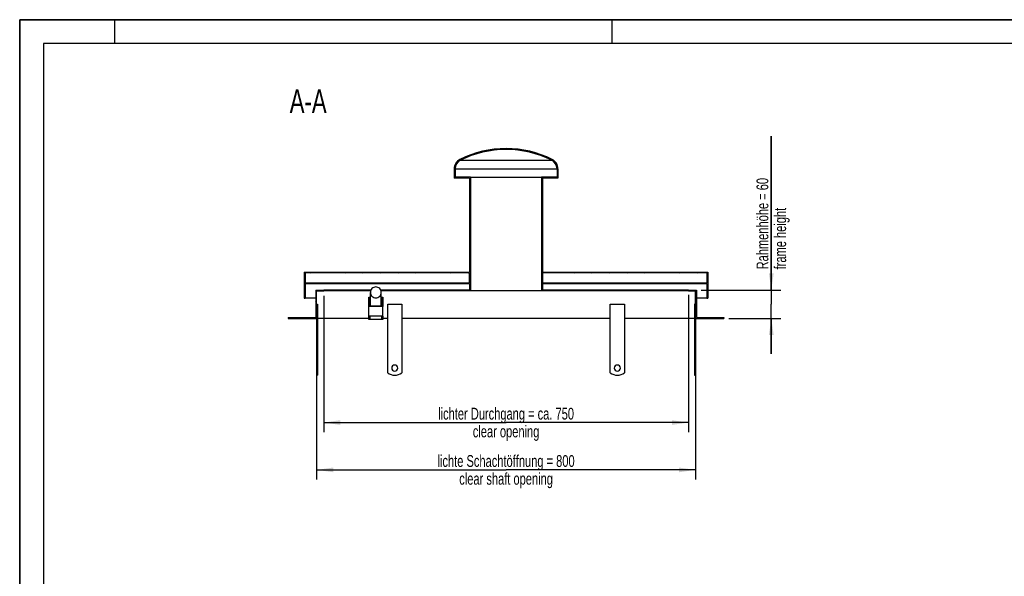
# Model space of a CAD drawing. Header units: millimetres. Extents: x 0 to 4200, y 0 to 2970.
# Tile 6 of 20: x 0 to 2079, y 1794 to 2970. Entities that reach past the tile are written whole.
import ezdxf

# ---------------------------------------------------------------- set-up
doc = ezdxf.new("R2010")
doc.units = ezdxf.units.MM
doc.header["$LTSCALE"] = 231
doc.layers.get('0').update_dxf_attribs({"linetype": 'CONTINUOUS'})
for name, color, linetype in [('005_AXIS', 7, 'CONTINUOUS'), ('050_DIMENSIONING', 7, 'CONTINUOUS'), ('052_SYMBOLS', 7, 'CONTINUOUS')]:
    doc.layers.add(name, color=color, linetype=linetype)
doc.styles.get("Standard").update_dxf_attribs({"font": 'txt', "width": 0.7})
doc.dimstyles.new('DIMSTYLE_1', dxfattribs={"dimtxt": 25, "dimasz": 35, "dimexe": 2, "dimexo": 1, "dimtad": 1, "dimdec": 1, "dimtxsty": 'Standard', "dimblk": '_FILLED', "dimblk1": '_FILLED', "dimblk2": '_FILLED', "dimcen": 0.09, "dimazin": 2, "dimtp": 0.8, "dimtm": 0.8, "dimtfac": 1, "dimtdec": 1, "dimtofl": 0, "dimtmove": 0, "dimatfit": 3, "dimldrblk": '_FILLED', "dimfxl": 1, "dimtolj": 1, "dimarcsym": 0})
doc.dimstyles.new('DIMSTYLE_2', dxfattribs={"dimtxt": 25, "dimasz": 35, "dimexe": 2, "dimexo": 1, "dimtad": 1, "dimtxsty": 'Standard', "dimblk": '_FILLED', "dimblk1": '_FILLED', "dimblk2": '_FILLED', "dimcen": 0.09, "dimazin": 2, "dimtp": 0.3, "dimtm": 0.3, "dimtfac": 1, "dimtofl": 0, "dimtmove": 0, "dimatfit": 3, "dimldrblk": '_FILLED', "dimfxl": 1, "dimtolj": 1, "dimarcsym": 0})
doc.dimstyles.new('DIMSTYLE_3', dxfattribs={"dimtxt": 25, "dimasz": 35, "dimexe": 2, "dimexo": 1, "dimtad": 1, "dimtxsty": 'Standard', "dimblk": '_FILLED', "dimblk1": '_FILLED', "dimblk2": '_FILLED', "dimcen": 0.09, "dimazin": 2, "dimtp": 0.8, "dimtm": 0.8, "dimtfac": 1, "dimtofl": 0, "dimtmove": 0, "dimatfit": 3, "dimldrblk": '_FILLED', "dimfxl": 1, "dimtolj": 1, "dimarcsym": 0})

# ---------------------------------------------------------------- blocks, each defined once
blk = doc.blocks.new('_FILLED')
at = {"color": 0, "linetype": 'ByBlock'}
blk.add_solid([(0, 0), (-1, 0.1428571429), (-1, -0.1428571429)], dxfattribs=at)
blk = doc.blocks.new('*D3')
at = {"layer": '050_DIMENSIONING', "color": 2, "linetype": 'Continuous', "transparency": 16777216}
for p, q in [((626.9705005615, 2328.7998467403), (626.9705005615, 1998.7998467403)), ((1426.9705005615, 2328.7998467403), (1426.9705005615, 1998.7998467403)), ((626.9705005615, 2018.7998467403), (1026.9705005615, 2018.7998467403)), ((1426.9705005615, 2018.7998467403), (1026.9705005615, 2018.7998467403))]:
    blk.add_line(p, q, dxfattribs=at)
at = {"layer": '050_DIMENSIONING', "color": 2, "linetype": 'Continuous', "transparency": 16777216, "xscale": 35, "yscale": 35, "zscale": 35, "rotation": 180}
blk.add_blockref('_FILLED', (626.9705005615, 2018.7998467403), dxfattribs=at)
at = {"layer": '050_DIMENSIONING', "color": 2, "linetype": 'Continuous', "transparency": 16777216, "xscale": 35, "yscale": 35, "zscale": 35}
blk.add_blockref('_FILLED', (1426.9705005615, 2018.7998467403), dxfattribs=at)
at = {"layer": '050_DIMENSIONING', "color": 2, "linetype": 'Continuous', "transparency": 16777216, "insert": (1026.9705005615, 2050.0498467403), "char_height": 25, "width": 696.7857142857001, "attachment_point": 2, "line_spacing_factor": 0.9}
blk.add_mtext('lichte Schachtöffnung = 800\\Pclear shaft opening', dxfattribs=at)
blk = doc.blocks.new('*D7')
at = {"layer": '050_DIMENSIONING', "color": 2, "linetype": 'Continuous', "transparency": 16777216}
for p, q in [((1586.9705005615, 2398.7998467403), (1586.9705005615, 2724.2210554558)), ((1586.9705005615, 2724.2210554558), (1586.9705005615, 2368.7998467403)), ((1438.9705005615, 2398.7998467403), (1606.9705005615, 2398.7998467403)), ((1586.9705005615, 2263.7998467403), (1586.9705005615, 2368.7998467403)), ((1496.9705005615, 2338.7998467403), (1606.9705005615, 2338.7998467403)), ((1586.9705005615, 2338.7998467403), (1586.9705005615, 2263.7998467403))]:
    blk.add_line(p, q, dxfattribs=at)
at = {"layer": '050_DIMENSIONING', "color": 2, "linetype": 'Continuous', "transparency": 16777216, "xscale": 35, "yscale": 35, "zscale": 35}
for p, rotation in [((1586.9705005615, 2398.7998467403), 270), ((1586.9705005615, 2338.7998467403), 90)]:
    blk.add_blockref('_FILLED', p, dxfattribs=dict(at, rotation=rotation))
at = {"layer": '050_DIMENSIONING', "color": 2, "linetype": 'Continuous', "transparency": 16777216, "insert": (1555.7205005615, 2442.43534117), "char_height": 25, "width": 422.6785714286, "attachment_point": 1, "rotation": 90, "line_spacing_factor": 0.9}
blk.add_mtext('Rahmenhöhe = 60\\Pframe height', dxfattribs=at)
blk = doc.blocks.new('*D8')
at = {"layer": '050_DIMENSIONING', "color": 2, "linetype": 'Continuous', "transparency": 16777216}
for p, q in [((641.9705005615, 2386.7998467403), (641.9705005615, 2098.7998467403)), ((1411.9705005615, 2388.7998467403), (1411.9705005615, 2098.7998467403)), ((641.9705005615, 2118.7998467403), (1026.9705005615, 2118.7998467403)), ((1411.9705005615, 2118.7998467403), (1026.9705005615, 2118.7998467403))]:
    blk.add_line(p, q, dxfattribs=at)
at = {"layer": '050_DIMENSIONING', "color": 2, "linetype": 'Continuous', "transparency": 16777216, "xscale": 35, "yscale": 35, "zscale": 35, "rotation": 180}
blk.add_blockref('_FILLED', (641.9705005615, 2118.7998467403), dxfattribs=at)
at = {"layer": '050_DIMENSIONING', "color": 2, "linetype": 'Continuous', "transparency": 16777216, "xscale": 35, "yscale": 35, "zscale": 35}
blk.add_blockref('_FILLED', (1411.9705005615, 2118.7998467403), dxfattribs=at)
at = {"layer": '050_DIMENSIONING', "color": 2, "linetype": 'Continuous', "transparency": 16777216, "insert": (1026.9705005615, 2150.0498467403), "char_height": 25, "width": 707.1428571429, "attachment_point": 2, "line_spacing_factor": 0.9}
blk.add_mtext('lichter Durchgang = ca. 750\\Pclear opening', dxfattribs=at)

msp = doc.modelspace()

# ---------------------------------------------------------------- hatches: boundary and pattern name
at = {"linetype": 'Continuous'}
h = msp.add_hatch(dxfattribs=at)
h.set_pattern_fill('A', color=2, scale=26.2989329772, angle=45, style=0, pattern_type=0)
h.set_pattern_definition([(45, (0, 0), (-18.5961538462, 18.5961538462), [])])
edge = h.paths.add_edge_path()
edge.add_line((566.9705005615, 2338.7998467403), (626.9705005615, 2338.7998467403))
edge.add_line((566.9705005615, 2340.7998467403), (566.9705005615, 2338.7998467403))
edge.add_line((566.9705005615, 2340.7998467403), (624.9705005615, 2340.7998467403))
edge.add_line((624.9705005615, 2398.7998467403), (624.9705005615, 2340.7998467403))
edge.add_line((624.9705005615, 2398.7998467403), (641.9705005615, 2398.7998467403))
edge.add_line((641.9705005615, 2396.7998467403), (641.9705005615, 2398.7998467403))
edge.add_line((626.9705005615, 2396.7998467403), (641.9705005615, 2396.7998467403))
edge.add_line((626.9705005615, 2338.7998467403), (626.9705005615, 2396.7998467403))
edge = h.paths.add_edge_path()
edge.add_line((1426.9705005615, 2338.7998467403), (1486.9705005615, 2338.7998467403))
edge.add_line((1426.9705005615, 2338.7998467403), (1426.9705005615, 2396.7998467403))
edge.add_line((1411.9705005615, 2396.7998467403), (1426.9705005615, 2396.7998467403))
edge.add_line((1411.9705005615, 2396.7998467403), (1411.9705005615, 2398.7998467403))
edge.add_line((1411.9705005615, 2398.7998467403), (1428.9705005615, 2398.7998467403))
edge.add_line((1428.9705005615, 2398.7998467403), (1428.9705005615, 2340.7998467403))
edge.add_line((1428.9705005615, 2340.7998467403), (1486.9705005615, 2340.7998467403))
edge.add_line((1486.9705005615, 2340.7998467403), (1486.9705005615, 2338.7998467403))
edge = h.paths.add_edge_path()
edge.add_line((600.9705005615, 2381.7998467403), (602.9705005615, 2381.7998467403))
edge.add_line((600.9705005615, 2436.7998467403), (600.9705005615, 2381.7998467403))
edge.add_line((600.9705005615, 2436.7998467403), (949.9705005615, 2436.7998467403))
edge.add_line((949.9705005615, 2635.1896624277), (949.9705005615, 2436.7998467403))
edge.add_line((949.9705005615, 2635.1896624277), (917.4705005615, 2635.1896624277))
edge.add_line((917.4705005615, 2655.1896624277), (917.4705005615, 2635.1896624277))
edge.add_arc((939.3705005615, 2655.1896624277), 21.9, 116.4945026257, 180)
edge.add_arc((1027.3437760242, 2478.7001647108), 219.1, 90.097613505, 116.4945026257)
edge.add_arc((1026.5972250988, 2478.7001647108), 219.1, 423.50549737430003, 449.902386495, ccw=False)
edge.add_arc((1114.5705005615, 2655.1896624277), 21.9, 360, 423.50549737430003, ccw=False)
edge.add_line((1136.4705005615, 2655.1896624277), (1136.4705005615, 2635.1896624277))
edge.add_line((1136.4705005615, 2635.1896624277), (1103.9705005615, 2635.1896624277))
edge.add_line((1103.9705005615, 2635.1896624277), (1103.9705005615, 2436.7998467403))
edge.add_line((1103.9705005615, 2436.7998467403), (1452.9705005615, 2436.7998467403))
edge.add_line((1452.9705005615, 2436.7998467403), (1452.9705005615, 2381.7998467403))
edge.add_line((1450.9705005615, 2381.7998467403), (1452.9705005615, 2381.7998467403))
edge.add_line((1450.9705005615, 2412.7998467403), (1450.9705005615, 2381.7998467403))
edge.add_line((1103.9705005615, 2412.7998467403), (1450.9705005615, 2412.7998467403))
edge.add_line((1103.9705005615, 2412.7998467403), (1103.9705005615, 2397.7998467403))
edge.add_line((1103.9705005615, 2397.7998467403), (1101.9705005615, 2397.7998467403))
edge.add_line((1101.9705005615, 2637.1896624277), (1101.9705005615, 2397.7998467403))
edge.add_line((1134.4705034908, 2637.1896624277), (1101.9705005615, 2637.1896624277))
edge.add_line((1134.4705034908, 2655.1896624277), (1134.4705034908, 2637.1896624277))
edge.add_arc((1114.5705005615, 2655.1896624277), 19.9000029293, 360, 423.50549737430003, ccw=False)
edge.add_arc((1026.5972250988, 2478.7001647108), 217.1000029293, 423.50549737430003, 449.9014872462, ccw=False)
edge.add_arc((1027.3437760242, 2478.7001647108), 217.1000029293, 90.0985127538, 116.4945026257)
edge.add_arc((939.3705005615, 2655.1896624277), 19.9000029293, 116.4945026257, 180)
edge.add_line((919.4704976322, 2655.1896624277), (919.4704976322, 2637.1896624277))
edge.add_line((951.9705005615, 2637.1896624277), (919.4704976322, 2637.1896624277))
edge.add_line((951.9705005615, 2637.1896624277), (951.9705005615, 2397.7998467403))
edge.add_line((951.9705005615, 2397.7998467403), (949.9705005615, 2397.7998467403))
edge.add_line((949.9705005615, 2412.7998467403), (949.9705005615, 2397.7998467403))
edge.add_line((602.9705005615, 2412.7998467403), (949.9705005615, 2412.7998467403))
edge.add_line((602.9705005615, 2412.7998467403), (602.9705005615, 2381.7998467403))
edge.add_line((1450.9705005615, 2434.7998467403), (1450.9705005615, 2414.0498467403))
edge.add_line((1450.9705005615, 2434.7998467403), (1103.9705005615, 2434.7998467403))
edge.add_line((1103.9705005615, 2434.7998467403), (1103.9705005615, 2414.0498467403))
edge.add_line((1103.9705005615, 2414.0498467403), (1450.9705005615, 2414.0498467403))
edge.add_line((602.9705005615, 2434.7998467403), (602.9705005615, 2414.0498467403))
edge.add_line((602.9705005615, 2414.0498467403), (949.9705005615, 2414.0498467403))
edge.add_line((949.9705005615, 2414.0498467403), (949.9705005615, 2434.7998467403))
edge.add_line((949.9705005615, 2434.7998467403), (602.9705005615, 2434.7998467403))

# ---------------------------------------------------------------- linework, layer by layer
at = {"color": 7, "linetype": 'Continuous'}
for p, q in [((0, 2970), (4200, 2970)), ((0, 0), (0, 2970)), ((917.4705005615, 2655.1896624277), (917.4705005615, 2635.1896624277)), ((919.4704976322, 2655.1896624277), (919.4704976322, 2637.1896624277)), ((1134.4705034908, 2655.1896624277), (1134.4705034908, 2637.1896624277)), ((1136.4705005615, 2655.1896624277), (1136.4705005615, 2635.1896624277)), ((949.9705005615, 2635.1896624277), (917.4705005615, 2635.1896624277)), ((951.9705005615, 2637.1896624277), (919.4704976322, 2637.1896624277)), ((949.9705005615, 2635.1896624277), (949.9705005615, 2436.7998467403)), ((951.9705005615, 2637.1896624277), (951.9705005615, 2397.7998467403)), ((951.9705005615, 2637.1896624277), (1101.9705005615, 2637.1896624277)), ((1101.9705005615, 2637.1896624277), (1101.9705005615, 2397.7998467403)), ((1134.4705034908, 2637.1896624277), (1101.9705005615, 2637.1896624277)), ((1136.4705005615, 2635.1896624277), (1103.9705005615, 2635.1896624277)), ((1103.9705005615, 2635.1896624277), (1103.9705005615, 2436.7998467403)), ((600.9705005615, 2436.7998467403), (600.9705005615, 2381.7998467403)), ((600.9705005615, 2436.7998467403), (949.9705005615, 2436.7998467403)), ((949.9705005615, 2434.7998467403), (602.9705005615, 2434.7998467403)), ((602.9705005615, 2434.7998467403), (602.9705005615, 2414.0498467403)), ((949.9705005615, 2414.0498467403), (949.9705005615, 2434.7998467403)), ((1103.9705005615, 2436.7998467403), (1452.9705005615, 2436.7998467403)), ((1103.9705005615, 2434.7998467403), (1103.9705005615, 2414.0498467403)), ((1450.9705005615, 2434.7998467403), (1103.9705005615, 2434.7998467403)), ((1450.9705005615, 2434.7998467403), (1450.9705005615, 2414.0498467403)), ((1452.9705005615, 2436.7998467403), (1452.9705005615, 2381.7998467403)), ((602.9705005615, 2414.0498467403), (949.9705005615, 2414.0498467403)), ((602.9705005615, 2412.7998467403), (949.9705005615, 2412.7998467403)), ((602.9705005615, 2412.7998467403), (602.9705005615, 2381.7998467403)), ((949.9705005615, 2412.7998467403), (949.9705005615, 2397.7998467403)), ((1103.9705005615, 2414.0498467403), (1450.9705005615, 2414.0498467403)), ((1103.9705005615, 2412.7998467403), (1450.9705005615, 2412.7998467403)), ((1103.9705005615, 2412.7998467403), (1103.9705005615, 2397.7998467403)), ((1450.9705005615, 2412.7998467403), (1450.9705005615, 2381.7998467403)), ((624.9705005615, 2398.7998467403), (641.9705005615, 2398.7998467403)), ((624.9705005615, 2398.7998467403), (624.9705005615, 2340.7998467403)), ((626.9705005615, 2396.7998467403), (641.9705005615, 2396.7998467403)), ((626.9705005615, 2338.7998467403), (626.9705005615, 2396.7998467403)), ((741.6334068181, 2398.7998467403), (641.9705005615, 2398.7998467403)), ((641.9705005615, 2396.7998467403), (641.9705005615, 2398.7998467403)), ((740.8755798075, 2396.7998467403), (641.9705005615, 2396.7998467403)), ((740.4705005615, 2365.7651070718), (740.4705005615, 2393.7998467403)), ((949.9705005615, 2398.7998467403), (762.3075943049, 2398.7998467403)), ((1411.9705005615, 2396.7998467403), (763.0654213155, 2396.7998467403)), ((763.4705005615, 2365.7651070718), (763.4705005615, 2393.7998467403)), ((951.9705005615, 2397.7998467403), (949.9705005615, 2397.7998467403)), ((951.9705005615, 2397.7998467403), (1101.9705005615, 2397.7998467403)), ((1103.9705005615, 2397.7998467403), (1101.9705005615, 2397.7998467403)), ((1411.9705005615, 2398.7998467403), (1103.9705005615, 2398.7998467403)), ((1411.9705005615, 2398.7998467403), (1428.9705005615, 2398.7998467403)), ((1411.9705005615, 2396.7998467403), (1411.9705005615, 2398.7998467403)), ((1411.9705005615, 2396.7998467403), (1426.9705005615, 2396.7998467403)), ((1426.9705005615, 2338.7998467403), (1426.9705005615, 2396.7998467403)), ((1428.9705005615, 2398.7998467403), (1428.9705005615, 2340.7998467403)), ((600.9705005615, 2381.7998467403), (602.9705005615, 2381.7998467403)), ((624.9705005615, 2381.7998467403), (602.9705005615, 2381.7998467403)), ((736.9705005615, 2383.6757764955), (738.9705005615, 2383.6757764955)), ((736.9705005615, 2363.7750326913), (736.9705005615, 2383.6757764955)), ((738.9705005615, 2383.6757764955), (738.9705005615, 2365.7651070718)), ((740.4705005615, 2378.7998467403), (738.9705005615, 2378.7998467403)), ((764.9705005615, 2378.7998467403), (763.4705005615, 2378.7998467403)), ((764.9705005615, 2383.6757764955), (766.9705005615, 2383.6757764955)), ((764.9705005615, 2365.7651070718), (764.9705005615, 2383.6757764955)), ((766.9705005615, 2383.6757764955), (766.9705005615, 2363.7750326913)), ((1450.9705005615, 2381.7998467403), (1428.9705005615, 2381.7998467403)), ((1450.9705005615, 2381.7998467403), (1452.9705005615, 2381.7998467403)), ((736.9705005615, 2343.8742888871), (736.9705005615, 2363.7750326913)), ((766.9705005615, 2363.7750326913), (736.9705005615, 2363.7750326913)), ((738.9705005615, 2365.7651070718), (764.9705005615, 2365.7651070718)), ((766.9705005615, 2343.8742888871), (766.9705005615, 2363.7750326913)), ((566.9705005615, 2340.7998467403), (624.9705005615, 2340.7998467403)), ((566.9705005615, 2340.7998467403), (566.9705005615, 2338.7998467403)), ((566.9705005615, 2338.7998467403), (626.9705005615, 2338.7998467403)), ((736.9705005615, 2338.7998467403), (628.9705005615, 2338.7998467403)), ((766.9705005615, 2343.8742888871), (736.9705005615, 2343.8742888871)), ((736.9705005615, 2336.2998467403), (736.9705005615, 2343.8742888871)), ((738.9705005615, 2336.2998467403), (736.9705005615, 2336.2998467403)), ((738.9705005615, 2343.8742888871), (738.9705005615, 2336.2998467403)), ((764.9705005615, 2336.2998467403), (738.9705005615, 2336.2998467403)), ((764.9705005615, 2336.2998467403), (764.9705005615, 2343.8742888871)), ((766.9705005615, 2336.2998467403), (764.9705005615, 2336.2998467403)), ((766.9705005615, 2343.8742888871), (766.9705005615, 2336.2998467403)), ((776.9705005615, 2338.7998467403), (766.9705005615, 2338.7998467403)), ((1426.9705005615, 2338.7998467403), (1486.9705005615, 2338.7998467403)), ((1428.9705005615, 2340.7998467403), (1486.9705005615, 2340.7998467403)), ((1486.9705005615, 2340.7998467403), (1486.9705005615, 2338.7998467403)), ((626.9705005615, 2218.7998467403), (628.9705005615, 2218.7998467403)), ((1424.9705005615, 2218.7998467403), (1426.9705005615, 2218.7998467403))]:
    msp.add_line(p, q, dxfattribs=at)
at = {"color": 3, "linetype": 'Continuous'}
for p, q in [((0, 2970), (0, 0)), ((4200, 2970), (0, 2970)), ((200, 2970), (200, 2920)), ((1250, 2970), (1250, 2920))]:
    msp.add_line(p, q, dxfattribs=at)
at = {"color": 5, "linetype": 'Continuous'}
for p, q in [((50, 2920), (50, 50)), ((4150, 2920), (50, 2920))]:
    msp.add_line(p, q, dxfattribs=at)
at = {"color": 9, "linetype": 'Continuous'}
for p, q in [((930.4928715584, 2672.9997107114), (1123.4481295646, 2672.9997107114)), ((919.4704976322, 2655.1896624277), (1134.4705034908, 2655.1896624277))]:
    msp.add_line(p, q, dxfattribs=at)
at = {"color": 7, "linetype": 'Continuous'}
for centre, radius, start, end in [((1027.3437760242, 2478.7001647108), 219.1, 90.097613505, 116.4945026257), ((1027.3437760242, 2478.7001647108), 217.1000029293, 90.0985127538, 116.4945026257), ((1026.5972250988, 2478.7001647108), 219.1, 63.50549737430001, 89.902386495), ((1026.5972250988, 2478.7001647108), 217.1000029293, 63.50549737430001, 89.9014872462), ((939.3705005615, 2655.1896624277), 21.9, 116.4945026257, 180), ((939.3705005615, 2655.1896624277), 19.9000029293, 116.4945026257, 180), ((1114.5705005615, 2655.1896624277), 19.9000029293, 0, 63.50549737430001), ((1114.5705005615, 2655.1896624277), 21.9, 0, 63.50549737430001)]:
    msp.add_arc(centre, radius, start, end, dxfattribs=at)
for points, knots in [([(751.9705005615, 2405.2427744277), (750.4750899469, 2405.2427744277), (747.4537798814, 2404.6483246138), (743.6314772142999, 2402.1038985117), (741.0699894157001, 2398.3003431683), (740.4705005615, 2395.2883995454), (740.4705005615, 2393.7998467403)], [0, 0, 0, 0, 0.2505742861, 0.500812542, 0.7505748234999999, 1, 1, 1, 1]), ([(740.4705005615, 2393.7998467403), (740.4705005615, 2392.3112939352), (741.0699894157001, 2389.2993503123), (743.6314772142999, 2385.4957949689), (747.4537798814, 2382.9513688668), (750.4750899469, 2382.3569190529), (751.9705005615, 2382.3569190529)], [0, 0, 0, 0, 0.2494251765, 0.499187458, 0.7494257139, 1, 1, 1, 1]), ([(763.4705005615, 2393.7998467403), (763.4705005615, 2395.2883995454), (762.8710117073, 2398.3003431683), (760.3095239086, 2402.1038985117), (756.4872212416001, 2404.6483246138), (753.4659111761, 2405.2427744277), (751.9705005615, 2405.2427744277)], [0, 0, 0, 0, 0.2494251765, 0.499187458, 0.7494257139, 1, 1, 1, 1]), ([(751.9705005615, 2382.3569190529), (753.4659111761, 2382.3569190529), (756.4872212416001, 2382.9513688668), (760.3095239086, 2385.4957949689), (762.8710117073, 2389.2993503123), (763.4705005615, 2392.3112939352), (763.4705005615, 2393.7998467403)], [0, 0, 0, 0, 0.2505742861, 0.500812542, 0.7505748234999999, 1, 1, 1, 1])]:
    msp.add_open_spline(points, degree=3, knots=knots, dxfattribs=at)
at = {"layer": '005_AXIS', "color": 7, "linetype": 'Continuous'}
for p, q in [((626.9705005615, 2368.7998467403), (628.9705005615, 2368.7998467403)), ((628.9705005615, 2368.7998467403), (628.9705005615, 2223.7998467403)), ((776.9705005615, 2368.7998467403), (806.9705005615, 2368.7998467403)), ((776.9705005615, 2223.7998467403), (776.9705005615, 2368.7998467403)), ((806.9705005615, 2368.7998467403), (806.9705005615, 2223.7998467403)), ((1246.9705005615, 2223.7998467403), (1246.9705005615, 2368.7998467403)), ((1246.9705005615, 2368.7998467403), (1276.9705005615, 2368.7998467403)), ((1276.9705005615, 2368.7998467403), (1276.9705005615, 2223.7998467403)), ((1424.9705005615, 2368.7998467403), (1424.9705005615, 2223.7998467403)), ((1426.9705005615, 2368.7998467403), (1424.9705005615, 2368.7998467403)), ((626.9705005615, 2338.7998467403), (626.9705005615, 2223.7998467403)), ((1246.9705005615, 2338.7998467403), (806.9705005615, 2338.7998467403)), ((1424.9705005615, 2338.7998467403), (1276.9705005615, 2338.7998467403)), ((1426.9705005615, 2338.7998467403), (1426.9705005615, 2223.7998467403)), ((626.9705005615, 2223.7998467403), (626.9705005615, 2218.7998467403)), ((626.9705005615, 2223.7998467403), (628.9705005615, 2223.7998467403)), ((628.9705005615, 2223.7998467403), (628.9705005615, 2218.7998467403)), ((1424.9705005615, 2223.7998467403), (1424.9705005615, 2218.7998524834)), ((1426.9705005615, 2223.7998467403), (1424.9705005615, 2223.7998467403)), ((1426.9705005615, 2223.7998467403), (1426.9705005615, 2218.7998524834))]:
    msp.add_line(p, q, dxfattribs=at)
for centre, radius, start, end in [((791.9705005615, 2233.7998467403), 6.5, 0, 180), ((791.9705005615, 2233.7998467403), 6.5, 180, 360), ((1261.9705005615, 2233.7998467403), 6.5, 0, 180), ((1261.9705005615, 2233.7998467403), 6.5, 180, 360), ((791.9705005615, 2243.7998467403), 25, 233.1301023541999, 306.8698976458), ((1261.9705005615, 2243.7998467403), 25, 233.1301023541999, 306.8698976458)]:
    msp.add_arc(centre, radius, start, end, dxfattribs=at)

# ---------------------------------------------------------------- texts
at = {"layer": '052_SYMBOLS', "color": 2, "linetype": 'Continuous', "insert": (648.0737275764, 2822.7998467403), "char_height": 50, "width": 182.1428571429, "attachment_point": 3, "line_spacing_factor": 0.9}
msp.add_mtext('A-A', dxfattribs=at)

# ---------------------------------------------------------------- dimensions: what is measured, and where the dimension line sits
at = {"layer": '050_DIMENSIONING', "color": 2, "linetype": 'Continuous'}
dim = msp.add_linear_dim(base=(1586.9705005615, 2338.7998467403), p1=(1437.9705005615, 2398.7998467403), p2=(1495.9705005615, 2338.7998467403), angle=270, text='Rahmenhöhe = <>\\Pframe height', dimstyle='DIMSTYLE_2', dxfattribs=at)
dim.commit()
dim.dimension.update_dxf_attribs({"geometry": '*D7', "text_midpoint": (1586.9705005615, 2583.3281983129), "dimtype": 160})
for base, p1, p2, text, dimstyle, picture, middle in [((1411.9705005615, 2118.7998467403), (641.9705005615, 2387.7998467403), (1411.9705005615, 2389.7998467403), 'lichter Durchgang = ca. <>\\Pclear opening', 'DIMSTYLE_3', '*D8', (1026.9705005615, 2118.7998467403)), ((1426.9705005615, 2018.7998467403), (626.9705005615, 2329.7998467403), (1426.9705005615, 2329.7998467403), 'lichte Schachtöffnung = <>\\Pclear shaft opening', 'DIMSTYLE_1', '*D3', (1026.9705005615, 2018.7998467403))]:
    dim = msp.add_linear_dim(base=base, p1=p1, p2=p2, text=text, dimstyle=dimstyle, dxfattribs=at)
    dim.commit()
    dim.dimension.update_dxf_attribs({"geometry": picture, "text_midpoint": middle, "dimtype": 160})

doc.saveas('drawing.dxf')
